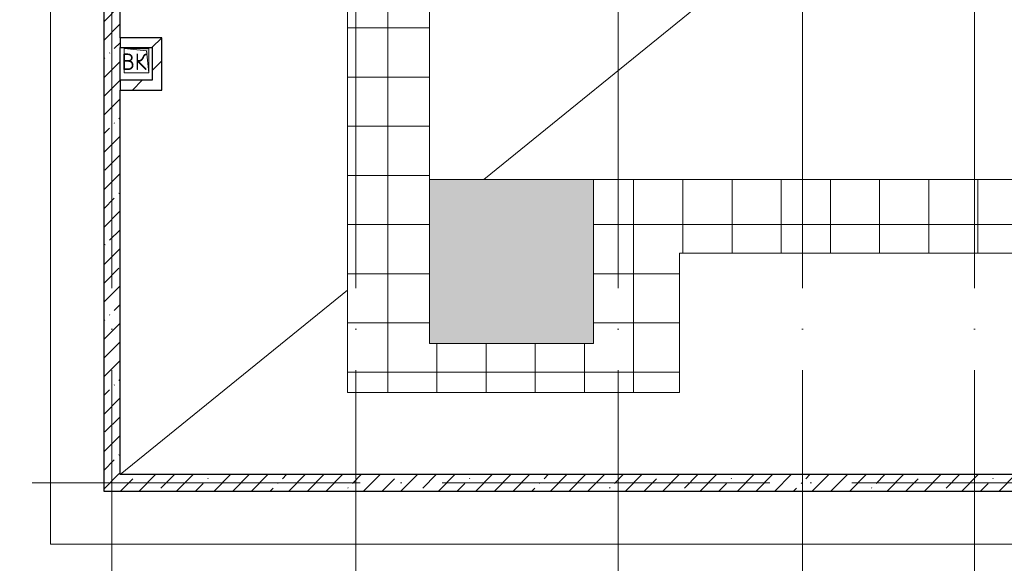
# Model space of a CAD drawing. Header units: millimetres. Extents: x -30540 to 143646, y -11730 to 123410.
# Tile 31 of 114: x 23709 to 35723, y 74469 to 81099. Entities that reach past the tile are written whole.
import ezdxf

# ---------------------------------------------------------------- set-up
doc = ezdxf.new("R2010")
doc.units = ezdxf.units.MM
doc.linetypes.add('ADSK_Линия сетки', pattern=[5000, 4000, -500, 0, -500])
for name, color, linetype, lineweight in [('A-____-NOTE-TEXT', 7, 'Continuous', 18), ('A-FLOR-____-OTLN', 7, 'Continuous', 18), ('A-FLOR-____-PATT', 7, 'Continuous', 18), ('A-ROOF-____-OTLN', 7, 'Continuous', 18), ('A-ROOF-____-PATT', 7, 'Continuous', 18), ('A-WALL-____-MCUT', 7, 'Continuous', 40), ('A-WALL-____-PATT', 7, 'Continuous', 40), ('I-WALL-____-MCUT', 7, 'Continuous', 40), ('M-EQPM-____-OTLN', 7, 'Continuous', 18), ('S-GRID-____-OTLN', 7, 'Continuous', 9)]:
    doc.layers.add(name, color=color, linetype=linetype, lineweight=lineweight)
doc.styles.add('GOST Common', font='GOST_Common.ttf', dxfattribs={"height": 200})
pattern_1 = [(45, (0, 0), (-228.0985, 228.0985), []), (45, (228.1, 0), (-228.0985, 228.0985), [403.225, -80.645, 6.706, -73.939])]
pattern_2 = [(45, (0, 0), (-424.264, 424.264), []), (45, (0, 282.8), (-424.264, 424.264), [])]

# ---------------------------------------------------------------- blocks, each defined once
blk = doc.blocks.new('АР_Канал вертикальный прямоугольный - ВК-6784643-Кровля')
at = {"layer": 'M-EQPM-____-OTLN', "lineweight": 13, "true_color": 0xe2e2e2}
blk.add_hatch(color=254, dxfattribs=at).paths.add_polyline_path([(-150, 150), (-150, -150), (150, -150), (-120, -120)])
at = {"layer": 'M-EQPM-____-OTLN', "color": 253, "lineweight": 13, "true_color": 0xaaaaaa}
for p, q in [((-150, 150), (-120, -120)), ((-150, 150), (-120, -120)), ((-150, -150), (-150, 150)), ((-150, 150), (150, 150)), ((-150, -150), (-150, 150)), ((150, 150), (-150, 150)), ((-150, 150), (-150, -150)), ((150, 150), (150, -150)), ((150, -150), (150, 150)), ((-120, -120), (150, -150)), ((-120, -120), (150, -150)), ((150, -150), (-150, -150)), ((150, -150), (-150, -150)), ((-150, -150), (150, -150))]:
    blk.add_line(p, q, dxfattribs=at)
blk = doc.blocks.new('Наметкина 10_РД_АР_К2_отсоединено_rvt-1-Кровля')
at = {"layer": 'A-FLOR-____-PATT', "lineweight": 5, "true_color": 0xe5e5e5}
blk.add_hatch(color=254, dxfattribs=at).paths.add_polyline_path([(30710, 77150), (30710, 79150), (28710, 79150), (28710, 77150)])
at = {"layer": 'A-ROOF-____-PATT', "lineweight": 5, "true_color": 0xcccccc}
h = blk.add_hatch(dxfattribs=at)
h.set_pattern_fill('FP_14', color=254, style=0, pattern_type=2)
h.set_pattern_definition([(0, (0, 0), (0, 600), []), (90, (0, 0), (-600, 4e-14), [])])
h.paths.add_polyline_path([(27710, 76550), (31760, 76550), (31760, 78250), (42335, 78250), (42335, 79150), (41035, 79150), (41035, 82970), (36860, 82970), (36860, 83379), (36789, 83379), (36789, 88222), (36860, 88222), (36860, 89379), (35064, 89379), (35064, 94502), (35114, 94452), (35115, 96920), (35655, 96920), (35655, 98020), (33835, 98020), (33835, 89370), (25505, 89370), (25505, 85800), (26414, 85800), (26414, 88392), (28235, 88392), (28235, 88420), (29635, 88420), (29635, 88392), (35360, 88392), (35360, 84915), (34135, 84915), (34135, 83541), (34317, 83541), (34235, 83550), (34535, 83550), (34535, 83541), (35960, 83541), (35960, 82070), (37069, 82070), (37069, 82142), (39482, 82142), (39482, 82070), (40135, 82070), (40135, 79150), (30710, 79150), (30710, 77150), (28710, 77150), (28710, 83250), (27710, 83250), (27710, 81592)])
h.paths.add_polyline_path([(40735, 81550), (40705, 81820), (40435, 81850), (40735, 81850), (40735, 81592)])
h.paths.add_polyline_path([(35720, 87975), (35695, 88200), (35470, 88225), (35720, 88225)])
h.paths.add_polyline_path([(35720, 88975), (35695, 89200), (35470, 89225), (35720, 89225)])
at = {"layer": 'A-WALL-____-PATT', "lineweight": 5, "true_color": 0xcccccc}
h = blk.add_hatch(dxfattribs=at)
h.set_pattern_fill('FP_11', color=254, style=0, pattern_type=2)
h.set_pattern_definition(pattern_1)
h.paths.add_polyline_path([(24935, 75550), (24935, 89800), (24735, 89800), (24735, 75550)])
h = blk.add_hatch(dxfattribs=at)
h.set_pattern_fill('FP_12', color=254, style=0, pattern_type=2)
h.set_pattern_definition(pattern_2)
h.paths.add_polyline_path([(25325, 80760), (25445, 80760), (25445, 80880), (24935, 80880), (24935, 80760)])
h = blk.add_hatch(dxfattribs=at)
h.set_pattern_fill('FP_12', color=254, style=0, pattern_type=2)
h.set_pattern_definition(pattern_2)
h.paths.add_polyline_path([(25445, 80240), (25445, 80760), (25325, 80760), (25325, 80240)])
h = blk.add_hatch(dxfattribs=at)
h.set_pattern_fill('FP_12', color=254, style=0, pattern_type=2)
h.set_pattern_definition(pattern_2)
h.paths.add_polyline_path([(25325, 80240), (25325, 80360), (24935, 80360), (24935, 80240)])
h = blk.add_hatch(dxfattribs=at)
h.set_pattern_fill('FP_11', color=254, style=0, pattern_type=2)
h.set_pattern_definition(pattern_1)
h.paths.add_polyline_path([(43535, 75350), (43535, 75550), (24735, 75550), (24735, 75350), (35943, 75350)])
at = {"layer": 'A-FLOR-____-OTLN', "color": 254, "lineweight": 13, "true_color": 0xcccccc}
for p, q in [((24085, 121036), (24085, 74700)), ((30710, 79150), (28710, 79150)), ((28710, 79150), (28710, 77150)), ((30710, 77150), (30710, 79150)), ((28710, 77150), (30710, 77150)), ((24085, 74700), (44185, 74700))]:
    blk.add_line(p, q, dxfattribs=at)
at = {"layer": 'A-ROOF-____-OTLN', "color": 254, "lineweight": 13, "true_color": 0xcccccc}
for p, q in [((29372, 79150), (34783, 83541)), ((27710, 76550), (27710, 83250)), ((28710, 83250), (28710, 79150)), ((30710, 79150), (40135, 79150)), ((31760, 78250), (31760, 76550)), ((42335, 78250), (31760, 78250)), ((24935, 75550), (27710, 77802)), ((31760, 76550), (27710, 76550))]:
    blk.add_line(p, q, dxfattribs=at)
at = {"layer": 'A-WALL-____-MCUT', "color": 254, "lineweight": 30, "true_color": 0xcccccc}
for p, q in [((24735, 89800), (24735, 75550)), ((24935, 80880), (24935, 89800)), ((24935, 80880), (24935, 80760)), ((24935, 80360), (24935, 80760)), ((24935, 80360), (24935, 80240)), ((24935, 75550), (24935, 80240)), ((24735, 75550), (24735, 75350)), ((43335, 75550), (24935, 75550)), ((24735, 75350), (43535, 75350))]:
    blk.add_line(p, q, dxfattribs=at)
at = {"layer": 'I-WALL-____-MCUT', "color": 254, "lineweight": 30, "true_color": 0xcccccc}
for p, q in [((25445, 80880), (24935, 80880)), ((25445, 80760), (25445, 80880)), ((24935, 80760), (25325, 80760)), ((25325, 80760), (25325, 80360)), ((25445, 80240), (25445, 80760)), ((25325, 80360), (24935, 80360)), ((24935, 80240), (25325, 80240)), ((25325, 80240), (25445, 80240))]:
    blk.add_line(p, q, dxfattribs=at)
at = {"layer": 'M-EQPM-____-OTLN', "color": 253, "lineweight": 5, "true_color": 0xaaaaaa, "rotation": 180}
blk.add_blockref('АР_Канал вертикальный прямоугольный - ВК-6784643-Кровля', (25135, 80600), dxfattribs=at)
at = {"layer": 'A-____-NOTE-TEXT', "color": 253, "lineweight": 5, "true_color": 0xaaaaaa, "insert": (24953, 80687), "char_height": 200, "width": 400.84, "attachment_point": 1, "style": 'GOST Common'}
blk.add_mtext('ВК', dxfattribs=at)

msp = doc.modelspace()

# ---------------------------------------------------------------- linework, layer by layer
at = {"layer": 'S-GRID-____-OTLN', "color": 253, "linetype": 'ADSK_Линия сетки', "true_color": 0xaaaaaa}
for p, q in [((24835.3, 67824.7), (24835.3, 122287.9)), ((27810.3, 67824.7), (27810.3, 122287.9)), ((31010.3, 67824.7), (31010.3, 122287.9)), ((33260.3, 67824.7), (33260.3, 122287.9)), ((35360.3, 67824.7), (35360.3, 122287.9)), ((67863.4, 75450), (9800.2, 75450))]:
    msp.add_line(p, q, dxfattribs=at)

# ---------------------------------------------------------------- block references
at = {"lineweight": 5}
msp.add_blockref('Наметкина 10_РД_АР_К2_отсоединено_rvt-1-Кровля', (0, 0), dxfattribs=at)

doc.saveas('drawing.dxf')
